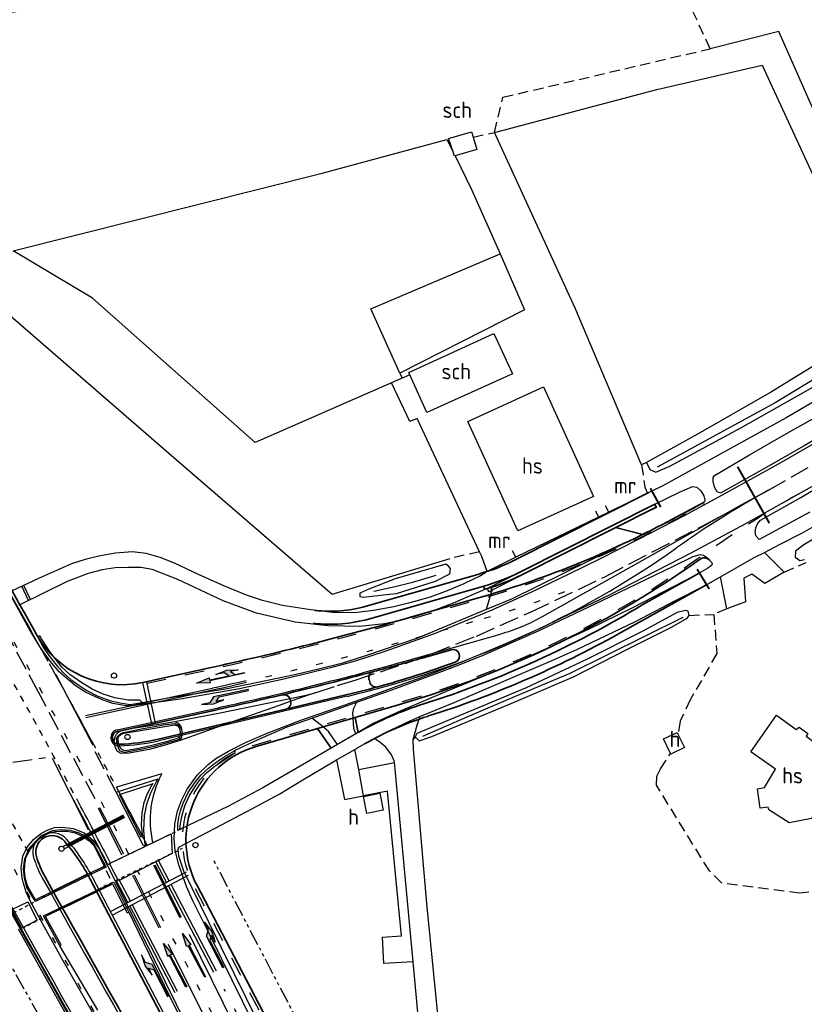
# Model space of a CAD drawing. Header units: metres. Extents: x 233718 to 238088, y 502342 to 506323.
# Tile 9 of 17: x 234816 to 234936, y 503091 to 503242. Entities that reach past the tile are written whole.
import ezdxf
from ezdxf.enums import TextEntityAlignment as Align

# ---------------------------------------------------------------- set-up
doc = ezdxf.new("R2010")
doc.units = ezdxf.units.M
for name, pattern in [('CULTSCH', [2.4, 1.6, -0.8]), ('GREPPEL', [1000.1, 1000, -0.1]), ('LIJN05-05', [1, 0.5, -0.5]), ('LIJN1-1', [2, 1, -1]), ('LIJN1-3', [4, 1, -3]), ('PHANTOM', [2.5, 1.25, -0.25, 0.25, -0.25, 0.25, -0.25]), ('RASTER', [1000.1, 1000, -0.1]), ('VERFSTIP', [4, 3, -1])]:
    doc.linetypes.add(name, pattern=pattern)
for name, color, linetype in [('Goud-markering', 7, 'Continuous'), ('Goud-obstakelvrije ruimte', 102, 'PHANTOM'), ('Goud-werkgrens', 210, 'PHANTOM'), ('MDI-XX-BANDEN', 254, 'Continuous'), ('MDI-XX-BEBOUWING', 4, 'Continuous'), ('MDI-XX-GREPPEL', 253, 'Continuous'), ('MDI-XX-MARKERING', 253, 'Continuous'), ('MDI-XX-RASTER', 253, 'Continuous'), ('MDI-XX-TALUD', 253, 'Continuous'), ('MDI-XX-TERREINAFSCH', 253, 'Continuous'), ('VRI-lantaarns', 150, 'Continuous')]:
    doc.layers.add(name, color=color, linetype=linetype)
doc.layers.add('Goud-ontwerp', color=7, linetype='Continuous', lineweight=35)
doc.styles.add('ISO25', font='ISO', dxfattribs={"height": 2.5})
doc.linetypes.add('HAAIETAND50-R', pattern='A,0,-0.25,[122,wocad.shx,S=0.1,R=180,X=0,Y=0],-0.75', length=1)

# ---------------------------------------------------------------- blocks, each defined once
blk = doc.blocks.new('LA_7-5m')
blk.add_hatch(color=0).paths.add_polyline_path([(7.5, 0.375), (5.7, 0.675), (4, 0.375), (5.2, 0.375), (4.6, -0.225), (0, -0.225), (0, -0.375), (5.45, -0.375), (6.2, 0.375)])
at = {"color": 0}
blk.add_lwpolyline([(7.5, 0.375), (5.7, 0.675), (4, 0.375), (5.2, 0.375), (4.6, -0.225), (0, -0.225), (0, -0.375), (5.45, -0.375), (6.2, 0.375)], close=True, dxfattribs=at)
blk = doc.blocks.new('RA_7-5m')
blk.add_hatch(color=0).paths.add_polyline_path([(7.5, -0.375), (5.7, -0.675), (4, -0.375), (5.2, -0.375), (4.6, 0.225), (0, 0.225), (0, 0.375), (5.45, 0.375), (6.2, -0.375)])
at = {"color": 0}
blk.add_lwpolyline([(7.5, -0.375), (5.7, -0.675), (4, -0.375), (5.2, -0.375), (4.6, 0.225), (0, 0.225), (0, 0.375), (5.45, 0.375), (6.2, -0.375)], close=True, dxfattribs=at)
blk = doc.blocks.new('RD_7-5m')
blk.add_hatch(color=0).paths.add_polyline_path([(5.45, -0.375), (5.45, -0.075), (0, -0.075), (0, 0.075), (5.45, 0.075), (5.45, 0.375), (7.5, 0)])
at = {"color": 0}
blk.add_lwpolyline([(5.45, -0.375), (5.45, -0.075), (0, -0.075), (0, 0.075), (5.45, 0.075), (5.45, 0.375), (7.5, 0)], close=True, dxfattribs=at)
blk = doc.blocks.new('universeelmast')
at = {"layer": 'VRI-lantaarns'}
h = blk.add_hatch(color=0, dxfattribs=at)
h.paths.add_polyline_path([(-0.9, 0, 1), (0.9, 0, 1)])
h.paths.add_polyline_path([(0.7, 0, -1), (-0.7, 0, -1)], flags=16)
at = {"layer": 'VRI-lantaarns', "color": 0}
blk.add_circle((0, 0), 0.8, dxfattribs=at)
blk = doc.blocks.new('RA-RD_7-5m')
blk.add_hatch(color=0).paths.add_polyline_path([(4.35, -0.375), (2.55, -0.675), (0.85, -0.375), (2.05, -0.375), (1.45, 0.225), (0, 0.225), (0, 0.375), (5.45, 0.375), (5.45, 0.675), (7.5, 0.3), (5.45, -0.075), (5.45, 0.225), (2.45, 0.225), (3.05, -0.375)])
at = {"color": 0}
blk.add_lwpolyline([(4.35, -0.375), (2.55, -0.675), (0.85, -0.375), (2.05, -0.375), (1.45, 0.225), (0, 0.225), (0, 0.375), (5.45, 0.375), (5.45, 0.675), (7.5, 0.3), (5.45, -0.075), (5.45, 0.225), (2.45, 0.225), (3.05, -0.375)], close=True, dxfattribs=at)
blk = doc.blocks.new('*U82')
at = {"layer": 'VRI-lantaarns', "color": 0}
for points in [[(0.35, 0.2), (10.82, 0.2)], [(0.35, -0.2), (10.82, -0.2)]]:
    blk.add_lwpolyline(points, dxfattribs=at)
at = {"layer": 'VRI-lantaarns', "color": 0, "linetype": 'LIJN1-1', "ltscale": 0.9, "const_width": 0.4}
blk.add_lwpolyline([(0.9, 0), (10.82, 0)], dxfattribs=at)
at = {"layer": 'VRI-lantaarns', "color": 0}
blk.add_circle((0, 0), 0.4, dxfattribs=at)

msp = doc.modelspace()

# ---------------------------------------------------------------- linework, layer by layer
at = {"layer": 'Goud-markering'}
for p, q in [((234926.93, 503167.46), (234931, 503169.67)), ((234896.36, 503150.3), (234926.93, 503167.46)), ((234817.6, 503152.76), (234816.58, 503154.95)), ((234817.87, 503152.89), (234816.85, 503155.08)), ((234877.84, 503144.17), (234889.92, 503147.62)), ((234835.06, 503140.18), (234836.42, 503133.83)), ((234835.65, 503140.31), (234837.01, 503133.96)), ((234826.31, 503135.11), (234845.76, 503139.34)), ((234826.37, 503134.81), (234845.83, 503139.05)), ((234866.43, 503138.07), (234837.55, 503131.26)), ((234831.17, 503132.94), (234846.44, 503136.27)), ((234838.01, 503126.16), (234831.09, 503124.13)), ((234838.75, 503109.56), (234837.07, 503112.79)), ((234839.15, 503109.77), (234837.47, 503112.98)), ((234830.16, 503105.07), (234841.81, 503111.16)), ((234860.25, 503047.48), (234827.44, 503110.26)), ((234830.43, 503104.54), (234842.09, 503110.63)), ((234832.81, 503106.46), (234831.04, 503109.86)), ((234833.21, 503106.67), (234831.44, 503110.06)), ((234845.98, 503095.74), (234839.03, 503109.03)), ((234846.38, 503095.95), (234839.43, 503109.24)), ((234840.04, 503092.63), (234833.09, 503105.93)), ((234840.44, 503092.84), (234833.49, 503106.14))]:
    msp.add_line(p, q, dxfattribs=at)
at = {"layer": 'Goud-markering', "linetype": 'LIJN1-3'}
for p, q in [((234877.02, 503147.05), (234887.44, 503150.03)), ((234919.86, 502947.62), (234834.25, 503111.42)), ((234873.7, 503043.18), (234847.57, 503093.18))]:
    msp.add_line(p, q, dxfattribs=at)
at = {"layer": 'Goud-markering', "linetype": 'LIJN05-05'}
for p, q in [((234827.05, 503110.98), (234841.26, 503117.88)), ((234828.25, 503108.51), (234841.21, 503114.8)), ((234821.02, 503107.85), (234815.48, 503104.95)), ((234822.29, 503105.41), (234816.75, 503102.52))]:
    msp.add_line(p, q, dxfattribs=at)
at = {"layer": 'Goud-markering', "linetype": 'LIJN1-1', "ltscale": 3, "flags": 128}
for points in [[(234935.67, 503169.12, 0.02849), (234921.27, 503159.93, -0.085162), (234874.71, 503137.16), (234851.94, 503130.5, 0.47306), (234842.86, 503109.15), (234871.91, 503053.57)], [(234835.7, 503140.07), (234845.16, 503142.13, 0.015999), (234876.2, 503149.94), (234886.61, 503152.92, 0.050753), (234914.87, 503164.2, 0.003296), (234921.21, 503167.57)]]:
    msp.add_lwpolyline(points, format="xyb", dxfattribs=at)
at = {"layer": 'Goud-markering'}
for centre, radius, start, end in [((235003.55, 503038.38), 150, 118.5551, 125.2783), ((233681.22, 502511), 1303.12, 29.03242, 30.12883), ((234833.17, 503279.2), 145, 283.2613, 305.2783), ((234881.68, 503176.47), 30, 285.9559, 299.2967), ((234738.68, 503630.92), 506.25, 282.2896, 285.9559), ((234738.68, 503630.92), 503.1, 282.2896, 282.8941), ((234738.68, 503630.92), 503.4, 282.2896, 282.8941), ((234831.44, 503131.72), 1.25, 102.2896, 271.6347), ((234830.61, 503160.71), 30.25, 271.6347, 283.2613), ((234851.21, 503119.07), 15, 151.8563, 193.2942), ((233681.22, 502511), 1303.12, 27.62441, 28.06716), ((233681.22, 502511), 1296.42, 27.63337, 28.12456), ((233681.22, 502511), 1296.88, 27.63276, 28.12456), ((234821.2, 503114.21), 2.95, 41.0534, 196.5294), ((234800.46, 503096.15), 30.45, 27.5925, 41.0534), ((238311.85, 505054.42), 4003.13, 208.97732, 211.15472), ((234833.18, 503117.77), 15.45, 196.5294, 209.1057), ((238311.85, 505054.42), 3996.87, 209.10568, 211.15475)]:
    msp.add_arc(centre, radius, start, end, dxfattribs=at)
at = {"layer": 'Goud-markering', "linetype": 'LIJN1-3'}
for centre, radius, start, end in [((233681.22, 502511), 1300, 27.62858, 30.12883), ((234845.31, 503297.38), 153.25, 285.9559, 290.9833), ((234738.68, 503630.92), 503.25, 283.2357, 285.9559), ((238311.85, 505054.42), 4000, 208.5434, 210.82488)]:
    msp.add_arc(centre, radius, start, end, dxfattribs=at)
at = {"layer": 'Goud-markering', "linetype": 'HAAIETAND50-R'}
msp.add_arc((233681.22, 502511), 1303.12, 28.36533, 29.01461, dxfattribs=at)
at = {"layer": 'Goud-markering', "linetype": 'LIJN1-1'}
for centre, radius, start, end in [((233681.22, 502511), 1296.88, 28.16874, 29.0971), ((238311.85, 505054.42), 3996.87, 208.74027, 209.05334), ((233681.22, 502511), 1303.12, 28.11112, 28.36533)]:
    msp.add_arc(centre, radius, start, end, dxfattribs=at)
at = {"layer": 'Goud-obstakelvrije ruimte', "ltscale": 2}
msp.add_line((234875.89, 503055.66), (234845.8, 503113.24), dxfattribs=at)
msp.add_arc((238311.85, 505054.42), 4007.63, 208.97732, 211.15472, dxfattribs=at)
at = {"layer": 'Goud-ontwerp'}
for p, q in [((234892.07, 503158.93), (234912.66, 503169.32)), ((234892.97, 503157.15), (234913.57, 503167.54)), ((234869.33, 503151.88), (234886.8, 503156.87)), ((234920.39, 503156.96), (234911.75, 503152.13)), ((234869.88, 503149.95), (234887.35, 503154.95)), ((234921.41, 503155.13), (234908.01, 503147.64)), ((234876.13, 503150.18), (234886.54, 503153.16)), ((234877.91, 503143.93), (234882.37, 503145.2)), ((234835.1, 503140.19), (234845.1, 503142.37)), ((234869.88, 503140.23), (234869.77, 503140.64)), ((234874.78, 503136.92), (234852.5, 503130.4)), ((234857.75, 503137.32), (234857.69, 503137.57)), ((234831.22, 503132.7), (234846.49, 503136.02)), ((234857.01, 503136.11), (234837.49, 503131.51)), ((234868.11, 503132.52), (234867.65, 503134.84)), ((234863.99, 503130.13), (234861.88, 503133.15)), ((234821.34, 503108.2), (234826.65, 503110.79)), ((234859.86, 503047.25), (234827.05, 503110.05)), ((234822.79, 503105.59), (234828.05, 503108.13)), ((234872.32, 503053.76), (234843.42, 503109.06))]:
    msp.add_line(p, q, dxfattribs=at)
at = {"layer": 'Goud-ontwerp', "color": 1}
for p, q in [((234893.2, 503156.7), (234913.79, 503167.09)), ((234913.79, 503167.09), (234913.57, 503167.54)), ((234907.54, 503163.94), (234911.75, 503162.89)), ((234887.49, 503154.47), (234887.35, 503154.95)), ((234888.48, 503153.73), (234888.55, 503154.79)), ((234866.04, 503138.24), (234857.01, 503136.11))]:
    msp.add_line(p, q, dxfattribs=at)
at = {"layer": 'Goud-ontwerp'}
for centre, radius, start, end in [((234662.71, 503647), 544.44, 297.5775, 298.333), ((233681.22, 502511), 1303.58, 29.22839, 30.12883), ((234845.31, 503297.38), 150, 285.9559, 297.5775), ((235003.13, 503038.09), 146.5, 124.2741, 124.8653), ((234921.19, 503158.32), 1, 44.0652, 124.2741), ((234831.63, 503284.24), 153.5, 286.3248, 304.8653), ((234878.56, 503185.72), 30, 285.9559, 296.7789), ((234878.56, 503185.72), 32, 285.9559, 296.7789), ((234863.83, 503171.11), 20, 263.2428, 285.9559), ((234831.63, 503284.24), 154.5, 287.525, 301.2365), ((234738.68, 503630.92), 500, 282.2896, 285.9559), ((234863.83, 503171.11), 22, 263.2428, 285.9559), ((234831.91, 503154.85), 15, 209.2284, 282.2896), ((234831.63, 503284.24), 156.5, 287.525, 299.2124), ((234882.65, 503144.24), 1, 290.0223, 105.9559), ((234738.68, 503630.92), 506.5, 285.0824, 285.9559), ((234831.63, 503284.24), 150, 285.2581, 290.0223), ((234870.73, 503140.9), 1, 105.0824, 194.9695), ((234870.84, 503140.49), 1, 194.9695, 285.2581), ((234738.68, 503630.92), 506.5, 282.2896, 283.45), ((234856.72, 503137.33), 1, 13.5629, 103.45), ((234856.78, 503137.08), 1, 283.2613, 13.5629), ((234893.81, 503087.32), 52, 107.525, 119.6223), ((234893.81, 503087.32), 50, 107.525, 119.6223), ((234831.44, 503131.72), 1, 102.2896, 271.6347), ((234830.61, 503160.71), 30, 271.6347, 283.2613), ((234856.71, 503116), 15, 106.3248, 207.5925), ((234821.2, 503114.21), 2.5, 41.0534, 196.5294), ((234800.46, 503096.15), 30, 27.5925, 41.0534), ((234833.18, 503117.77), 15, 196.5294, 209.1057), ((238311.85, 505054.42), 4003.58, 209.0411, 211.15472), ((238311.85, 505054.42), 3996.42, 209.10568, 211.15475)]:
    msp.add_arc(centre, radius, start, end, dxfattribs=at)
at = {"layer": 'Goud-ontwerp', "color": 1}
for centre, radius, start, end in [((234878.56, 503185.72), 32.5, 285.9559, 296.7789), ((234738.68, 503630.92), 506.5, 283.45, 285.0824), ((234831.63, 503284.24), 150, 283.2613, 285.2581)]:
    msp.add_arc(centre, radius, start, end, dxfattribs=at)
at = {"layer": 'Goud-werkgrens', "const_width": 0.3, "flags": 128}
for points in [[(234931.13, 503164.62), (234926.26, 503173.27)], [(234912.9, 503169.97), (234914.48, 503167.07)], [(234920.06, 503157.56), (234921.92, 503154.52)]]:
    msp.add_lwpolyline(points, dxfattribs=at)
at = {"layer": 'MDI-XX-BANDEN'}
for p, q in [((234831.51, 503123.04), (234836.68, 503124.7)), ((234834.87, 503116.48), (234831.51, 503123.04)), ((234834.97, 503116.52), (234834.87, 503116.48)), ((234835.11, 503116.58), (234834.97, 503116.52))]:
    msp.add_line(p, q, dxfattribs=at)
for points in [[(234840.23, 503131.53, 0), (234838.46, 503131.03, 0), (234836.27, 503130.48, 0), (234834.42, 503130.07, 0), (234832.5, 503129.72, 0), (234832.04, 503129.8, 0), (234831.72, 503130.04, 0), (234831.36, 503130.84, 0), (234831.31, 503131.51, 0), (234831.4, 503131.91, 0), (234831.71, 503132.23, 0), (234832.27, 503132.44, 0), (234839.99, 503133.71, 0), (234840.53, 503133.49, 0), (234840.76, 503132.97, 0), (234840.81, 503132.38, 0), (234840.79, 503131.97, 0), (234840.56, 503131.72, 0), (234840.39, 503131.6, 0), (234840.23, 503131.53, 0)], [(234835.11, 503116.58, 0), (234835.03, 503116.95, 0), (234834.88, 503118.36, 0), (234834.98, 503120.19, 0), (234835.32, 503121.77, 0), (234835.78, 503123.06, 0), (234836.49, 503124.44, 0), (234836.68, 503124.7, 0)], [(234827.65, 503111.27, 0), (234818.63, 503106.89, 0), (234817.5, 503108.91, 0), (234817.13, 503110.05, 0), (234816.96, 503111.19, 0), (234817.02, 503112.39, 0), (234817.24, 503113.46, 0), (234817.82, 503114.61, 0), (234818.44, 503115.42, 0), (234819.29, 503116.29, 0), (234819.91, 503116.7, 0), (234820.7, 503117.07, 0), (234821.65, 503117.36, 0), (234822.43, 503117.42, 0), (234823.49, 503117.4, 0), (234824.74, 503117.14, 0), (234825.88, 503116.65, 0), (234826.86, 503115.9, 0), (234827.58, 503115.21, 0), (234829.21, 503111.98, 0), (234827.65, 503111.27, 0)], [(234822.36, 503099.81, 0), (234822.57, 503099.95, 0), (234820.22, 503104.2, 0), (234820.23, 503104.35, 0), (234824.94, 503106.64, 0), (234830.43, 503109.28, 0), (234830.5, 503109.24, 0), (234832.69, 503104.9, 0), (234832.97, 503104.98, 0)]]:
    msp.add_polyline3d(points, dxfattribs=at)
at = {"layer": 'MDI-XX-BEBOUWING'}
for points in [[(234882.65, 503221.52, 0), (234881.97, 503223.57, 0), (234885.48, 503224.59, 0), (234885.73, 503223.77, 0), (234886.28, 503221.91, 0), (234882.98, 503220.92, 0), (234882.86, 503220.88, 0), (234882.65, 503221.52, 0)], [(234876.03, 503187.36, 0), (234875.88, 503187.69, 0), (234888.91, 503193.67, 0), (234891.74, 503187.52, 0), (234878.65, 503181.56, 0), (234876.03, 503187.36, 0)], [(234892.6, 503163.42, 0), (234884.93, 503180.19, 0), (234896.49, 503185.49, 0), (234904.16, 503168.69, 0), (234892.6, 503163.42, 0)], [(234932.25, 503135.18, 0), (234935.26, 503132.96, 0), (234935.71, 503133.36, 0), (234937.04, 503132.36, 0), (234936.77, 503131.95, 0), (234940.61, 503129.1, 0), (234938.63, 503126.22, 0), (234938.88, 503126.04, 0), (234939.56, 503122.41, 0), (234937.58, 503119.32, 0), (234934.15, 503118.68, 0), (234931.05, 503120.65, 0), (234930.96, 503121.09, 0), (234929.71, 503120.94, 0), (234929.31, 503123.87, 0), (234930.41, 503124.11, 0), (234932.09, 503126.91, 0), (234928.3, 503129.58, 0), (234932.25, 503135.18, 0)], [(234917.16, 503132.14, 0), (234918.13, 503130.21, 0), (234916.02, 503129.21, 0), (234915.98, 503129.31, 0), (234914.89, 503131.53, 0), (234916.98, 503132.5, 0), (234917.16, 503132.14, 0)], [(234869.43, 503120.12, 0), (234868.91, 503122.73, 0), (234871.43, 503123.21, 0), (234871.94, 503120.63, 0), (234869.43, 503120.12, 0)]]:
    msp.add_polyline3d(points, close=True, dxfattribs=at)
at = {"layer": 'MDI-XX-GREPPEL', "linetype": 'GREPPEL'}
for points in [[(234946.56, 503191.87, 0), (234932.02, 503183.06, 0), (234913.93, 503173.21, 0)], [(234880.01, 503156.6, 0), (234876.22, 503155.46, 0), (234873.77, 503154.85, 0), (234870.53, 503154.12, 0)], [(234878.03, 503131.95, 0), (234884.79, 503134.92, 0), (234892.21, 503138.11, 0), (234900.6, 503141.64, 0), (234917.94, 503150.19, 0)]]:
    msp.add_polyline3d(points, dxfattribs=at)
at = {"layer": 'MDI-XX-MARKERING'}
for p, q in [((234831.02, 503123.35), (234837.48, 503125.42)), ((234835.22, 503115.14), (234831.02, 503123.35)), ((234834.97, 503116.52), (234834.97, 503116.52)), ((234835.35, 503115.2), (234835.22, 503115.14)), ((234835.52, 503115.27), (234835.35, 503115.2)), ((234835.35, 503115.2), (234835.35, 503115.2))]:
    msp.add_line(p, q, dxfattribs=at)
at = {"layer": 'MDI-XX-MARKERING', "linetype": 'VERFSTIP'}
for points in [[(234861.65, 503138.67, 0), (234864.94, 503139.74, 0), (234867.78, 503140.6, 0), (234871.52, 503141.84, 0), (234876.16, 503143.41, 0), (234879.38, 503144.6, 0), (234886.23, 503147.3, 0), (234894.64, 503151.03, 0), (234906.04, 503156.46, 0), (234920.84, 503164.15, 0), (234931, 503169.67, 0), (234939.24, 503174.43, 0), (234945.77, 503178.23, 0), (234952.52, 503182.46, 0), (234955.98, 503184.81, 0), (234959.02, 503186.98, 0), (234963.02, 503190.03, 0), (234967.67, 503193.79, 0), (234971.29, 503196.93, 0), (234977.17, 503202.66, 0), (234983.03, 503209.03, 0), (234990.11, 503217.31, 0), (234997.46, 503226.42, 0)], [(234827.78, 503122.34, 0), (234819.13, 503138.7, 0), (234814.34, 503147.58, 0)], [(234831.02, 503123.35, 0), (234827.73, 503129.7, 0)], [(234811.22, 503127.44, 0), (234820.2, 503128.69, 0)]]:
    msp.add_polyline3d(points, dxfattribs=at)
at = {"layer": 'MDI-XX-MARKERING'}
for points in [[(234940.57, 503178.33, 0), (234932.92, 503173.89, 0), (234924.46, 503169.22, 0), (234918.05, 503165.73, 0), (234911.13, 503162.17, 0), (234905.11, 503159.12, 0), (234900.41, 503156.79, 0), (234894.7, 503154.04, 0), (234888.62, 503151.28, 0), (234879.93, 503147.72, 0), (234872.37, 503144.99, 0), (234867.64, 503143.48, 0), (234863.88, 503142.42, 0), (234860.36, 503141.55, 0), (234856.71, 503140.69, 0), (234849.94, 503139.24, 0), (234840.82, 503137.65, 0), (234834.52, 503136.75, 0), (234833.54, 503136.61, 0), (234832.61, 503136.62, 0), (234831.92, 503136.72, 0), (234830.52, 503136.98, 0), (234829.05, 503137.46, 0), (234827.83, 503137.97, 0), (234826.34, 503138.71, 0), (234824.72, 503139.74, 0), (234823.39, 503140.83, 0), (234822.26, 503141.83, 0), (234820.88, 503143.44, 0), (234819.35, 503145.61, 0), (234817.71, 503148.42, 0), (234810.79, 503160.83, 0)], [(234853.54, 503084.9, 0), (234845.62, 503100.98, 0), (234842.79, 503106.73, 0), (234841.8, 503108.91, 0), (234840.6, 503112.21, 0), (234840.08, 503114.45, 0), (234839.9, 503116.22, 0), (234840.01, 503118.51, 0), (234840.44, 503120.48, 0), (234841.02, 503122.09, 0), (234841.91, 503123.82, 0), (234843.48, 503126.01, 0), (234845.11, 503127.6, 0), (234846.32, 503128.56, 0), (234848.25, 503129.66, 0), (234850.86, 503130.98, 0), (234854.15, 503132.41, 0), (234859.3, 503134.42, 0), (234866.14, 503136.78, 0), (234871.41, 503138.66, 0), (234874.45, 503139.78, 0), (234877.19, 503140.77, 0), (234879.81, 503141.71, 0), (234883.66, 503143.22, 0), (234886.27, 503144.25, 0), (234890.76, 503146.18, 0), (234896.14, 503148.58, 0), (234899.27, 503150.08, 0), (234906.72, 503153.66, 0), (234919.16, 503160.05, 0), (234927.52, 503164.55, 0), (234941.47, 503172.37, 0)], [(234827.51, 503130.52, 0), (234821.83, 503141.34, 0)], [(234840.82, 503131.32, 0), (234838.33, 503130.55, 0), (234836.07, 503129.94, 0), (234833.02, 503129.33, 0), (234831.76, 503129.32, 0), (234831.23, 503129.62, 0), (234830.93, 503130.16, 0), (234830.7, 503131.17, 0), (234830.86, 503131.86, 0), (234831.09, 503132.28, 0), (234831.6, 503132.71, 0), (234833.57, 503133.2, 0), (234837.9, 503133.85, 0), (234840.03, 503134.21, 0)], [(234821.19, 503128.6, 0), (234826.73, 503117.67, 0)], [(234835.52, 503115.27, 0), (234835.42, 503115.73, 0), (234835.24, 503117.5, 0), (234835.35, 503119.78, 0), (234835.78, 503121.76, 0), (234836.36, 503123.37, 0), (234837.25, 503125.1, 0), (234837.48, 503125.42, 0)], [(234890.34, 502985.96, 0), (234883.23, 502997.28, 0), (234873.09, 503013.14, 0), (234860.17, 503032.18, 0), (234853.57, 503041.83, 0), (234850.07, 503047.01, 0), (234845.71, 503053.57, 0), (234841.5, 503059.98, 0), (234837.24, 503066.76, 0), (234833.02, 503073.62, 0), (234829.7, 503079.17, 0), (234825.33, 503086.64, 0), (234816.91, 503101.65, 0), (234813.21, 503108.32, 0), (234811.58, 503111.34, 0), (234809.76, 503114.3, 0), (234808.6, 503115.75, 0), (234807.52, 503116.79, 0), (234805.93, 503118.01, 0), (234804.29, 503118.96, 0), (234802.98, 503119.54, 0), (234801.76, 503119.92, 0), (234799.03, 503120.32, 0), (234794.67, 503120.37, 0)], [(234831.9, 503113.74, 0), (234828.29, 503120.91, 0)], [(234828.46, 503121, 0), (234832.13, 503113.91, 0)], [(234830.87, 503083.59, 0), (234822.91, 503097.53, 0), (234820.29, 503102.23, 0), (234817.83, 503106.72, 0), (234817.22, 503108.06, 0), (234816.75, 503109.56, 0), (234816.6, 503110.19, 0), (234816.45, 503111.76, 0), (234816.69, 503113.57, 0), (234817.38, 503114.96, 0), (234818.35, 503116.12, 0), (234819.42, 503117, 0), (234820.42, 503117.56, 0), (234821.59, 503117.94, 0), (234822.73, 503118, 0), (234824.41, 503117.8, 0), (234826.11, 503117.12, 0), (234827.44, 503116.04, 0), (234828.24, 503114.96, 0), (234833.27, 503104.96, 0), (234843.69, 503083.81, 0)], [(234829.5, 503111.37, 0), (234830.07, 503110.18, 0)], [(234840.84, 503104.09, 0), (234836.77, 503112.15, 0)], [(234836.93, 503112.26, 0), (234840.98, 503104.22, 0)], [(234837.6, 503102.52, 0), (234833.55, 503110.58, 0)], [(234833.76, 503110.68, 0), (234837.83, 503102.65, 0)], [(234877.75, 503029.76, 0), (234872.02, 503041.35, 0), (234866.71, 503052.04, 0), (234857.97, 503069.72, 0), (234849.23, 503087.44, 0), (234842.25, 503101.55, 0)], [(234839, 503100.09, 0), (234849.68, 503078.68, 0), (234862.38, 503052.94, 0), (234874.73, 503028.08, 0)]]:
    msp.add_polyline3d(points, dxfattribs=at)
for points in [[(234840.82, 503131.32, 0), (234841.09, 503131.88, 0), (234841.18, 503132.26, 0), (234841.13, 503132.67, 0), (234841.08, 503133.03, 0), (234840.96, 503133.41, 0), (234840.77, 503133.72, 0), (234840.48, 503133.96, 0), (234840.03, 503134.21, 0), (234846.98, 503135.55, 0), (234859.87, 503138.2, 0), (234861.65, 503138.67, 0), (234858.68, 503137.65, 0), (234855.98, 503136.68, 0), (234848.52, 503134.05, 0), (234840.82, 503131.32, 0)], [(234831.37, 503109.79, 0), (234830.01, 503112.44, 0), (234839.43, 503116.99, 0), (234839.58, 503113.95, 0), (234831.37, 503109.79, 0)], [(234816.57, 503102.52, 0), (234815.03, 503105.39, 0), (234817.48, 503106.54, 0), (234818.91, 503103.76, 0), (234816.57, 503102.52, 0)]]:
    msp.add_polyline3d(points, close=True, dxfattribs=at)
at = {"layer": 'MDI-XX-RASTER', "linetype": 'RASTER'}
for points in [[(234949.14, 503202.25, 0), (234932.6, 503240.01, 0), (234922.07, 503237.35, 0)], [(234948.25, 503195.06, 0), (234945.33, 503193.27, 0), (234931.46, 503184.74, 0), (234920.6, 503178.5, 0), (234912.28, 503173.94, 0), (234911.55, 503173.54, 0), (234901.35, 503197.6, 0), (234888.99, 503224.52, 0), (234913.86, 503231.09, 0), (234930.03, 503234.82, 0), (234945.7, 503200.82, 0)], [(234771.59, 503234.37, 0), (234805.58, 503204.77, 0), (234807.76, 503207.32, 0), (234810.13, 503204.92, 0), (234808.16, 503202.11, 0), (234839.08, 503175.33, 0), (234864.11, 503153.74, 0), (234882.23, 503159.2, 0)], [(234876.03, 503187.36, 0), (234874.86, 503186.85, 0), (234873.23, 503186.14, 0), (234852.32, 503176.99, 0), (234827.39, 503199.13, 0), (234815.21, 503206.37, 0), (234862.59, 503218.26, 0), (234881.72, 503223.41, 0), (234882.65, 503221.52, 0)], [(234882.98, 503220.92, 0), (234885.55, 503215.65, 0), (234889.86, 503205.89, 0), (234893.58, 503197.34, 0), (234874.51, 503187.61, 0), (234870.07, 503197.49, 0), (234889.86, 503205.89, 0)], [(234874.51, 503187.61, 0), (234874.86, 503186.85, 0)], [(234877.15, 503180.66, 0), (234876.02, 503180.2, 0), (234873.23, 503186.14, 0)], [(234952.05, 502915.82, 0), (234950.69, 502917.35, 0), (234944.45, 502924.36, 0), (234938.09, 502932.29, 0), (234932.44, 502942.18, 0), (234924.29, 502957.83, 0), (234907.83, 502987.15, 0), (234904.61, 502992.89, 0), (234892.47, 503014.45, 0), (234882.86, 503032.4, 0), (234877.72, 503084.86, 0), (234876.55, 503097.35, 0), (234873.8, 503126.92, 0)]]:
    msp.add_polyline3d(points, dxfattribs=at)
at = {"layer": 'MDI-XX-TALUD'}
for points in [[(234912.28, 503173.94, 0), (234912.8, 503172.84, 0), (234913.73, 503172.45, 0), (234915.87, 503173.35, 0), (234926.78, 503179.21, 0), (234937.79, 503185.48, 0), (234942.03, 503187.95, 0), (234946.74, 503191, 0), (234947.45, 503191.84, 0), (234947.28, 503192.53, 0), (234946.91, 503192.96, 0), (234946.18, 503193.25, 0), (234945.33, 503193.27, 0)], [(234949.28, 503168.94, 0), (234936.41, 503161.28, 0), (234935.13, 503160.34, 0), (234935.1, 503159.4, 0), (234935.78, 503158.89, 0), (234936.51, 503159.02, 0)], [(234874.01, 503153.84, 0), (234879.95, 503155.71, 0), (234882.14, 503156.84, 0), (234882.24, 503157.66, 0), (234881.98, 503158.02, 0), (234881.54, 503158.34, 0), (234873.79, 503156.07, 0), (234869.76, 503154.48, 0), (234868.39, 503153.86, 0), (234868.35, 503153.39, 0), (234868.89, 503153.28, 0), (234872.45, 503153.67, 0), (234874.01, 503153.84, 0)], [(234918.84, 503150.48, 0), (234918.7, 503151.13, 0), (234918.27, 503151.24, 0), (234917.02, 503150.92, 0), (234911.62, 503148, 0), (234903.08, 503143.72, 0), (234893.88, 503139.39, 0), (234877.08, 503132.36, 0), (234876.85, 503131.88, 0), (234877.44, 503131.22, 0), (234879.41, 503131.91, 0), (234892.25, 503137.3, 0), (234901.23, 503141.1, 0), (234909.37, 503145.29, 0), (234916.14, 503148.66, 0), (234918.54, 503150.04, 0), (234918.84, 503150.48, 0)]]:
    msp.add_polyline3d(points, dxfattribs=at)
at = {"layer": 'MDI-XX-TERREINAFSCH', "linetype": 'CULTSCH'}
for points in [[(234885.73, 503223.77, 0), (234888.99, 503224.52, 0), (234890.29, 503229.91, 0), (234922.07, 503237.35, 0), (234913.4, 503256.03, 0), (234847.33, 503247.81, 0), (234788.65, 503238.9, 0), (234771.59, 503234.37, 0), (234759.79, 503254.48, 0)], [(234911.55, 503173.54, 0), (234912.05, 503170.12, 0)], [(234886.71, 503160.24, 0), (234882.23, 503159.2, 0)], [(234933.41, 503157.09, 0), (234936.75, 503158.6, 0)], [(234918.84, 503150.48, 0), (234922.62, 503150.63, 0), (234923.08, 503144.63, 0), (234920.73, 503140.51, 0), (234918.98, 503137.53, 0), (234917.45, 503134.24, 0), (234917.16, 503132.14, 0)], [(234924.61, 503151.47, 0), (234922.62, 503150.63, 0)], [(234876.85, 503131.88, 0), (234876.47, 503131.42, 0)], [(234949.41, 503111.62, 0), (234944.33, 503108.79, 0), (234935.78, 503107.89, 0), (234923.78, 503109.45, 0), (234921.95, 503111.29, 0), (234913.82, 503124.44, 0), (234913.88, 503125.84, 0), (234914.45, 503126.93, 0), (234915.98, 503129.31, 0)]]:
    msp.add_polyline3d(points, dxfattribs=at)
at = {"layer": 'MDI-XX-TERREINAFSCH'}
for points in [[(234993.23, 503234.32, 0), (234989.06, 503229.28, 0), (234981.5, 503220.36, 0), (234975.93, 503213.81, 0), (234972.49, 503209.89, 0), (234969.49, 503206.89, 0), (234965.69, 503203.16, 0), (234962.57, 503200.51, 0), (234956.91, 503195.95, 0), (234953.55, 503193.5, 0), (234950.47, 503191.24, 0), (234949.68, 503190.66, 0), (234945.57, 503187.88, 0), (234942.67, 503185.96, 0), (234933.69, 503180.78, 0), (234914.72, 503170.3, 0), (234912.43, 503169.21, 0)], [(234944.01, 503180.9, 0), (234936.46, 503176.45, 0), (234930.27, 503172.92, 0), (234923.65, 503169.2, 0), (234923.12, 503169.44, 0), (234922.73, 503170.14, 0), (234922.5, 503170.98, 0), (234922.52, 503171.59, 0), (234922.7, 503171.91, 0), (234928.11, 503175.09, 0), (234934.23, 503178.6, 0), (234939.43, 503181.54, 0), (234943.5, 503184, 0), (234951.46, 503189.35, 0), (234951.8, 503188.91, 0), (234951.89, 503188.34, 0), (234951.96, 503187.48, 0), (234951.73, 503186.49, 0), (234951.34, 503185.62, 0), (234951.05, 503185.29, 0), (234947.52, 503183.09, 0), (234944.01, 503180.9, 0)], [(234887.9, 503157.19, 0), (234887.05, 503159.52, 0), (234886.71, 503160.24, 0), (234877.15, 503180.66, 0)], [(234912.05, 503170.12, 0), (234912.43, 503169.21, 0), (234906.52, 503166.28, 0), (234906.03, 503167.28, 0)], [(234913.57, 503167.54, 0), (234917.38, 503169.39, 0), (234919.36, 503170.24, 0), (234920.03, 503170.12, 0), (234920.65, 503169.57, 0), (234921.09, 503168.81, 0), (234921.24, 503168.12, 0), (234921.17, 503167.9, 0), (234914.69, 503164.39, 0), (234911.87, 503162.9, 0), (234911.66, 503162.89, 0), (234907.54, 503163.94, 0)], [(234937.32, 503166.29, 0), (234929.56, 503162.12, 0), (234929.13, 503162.62, 0), (234928.98, 503163.14, 0), (234929.08, 503163.92, 0), (234929.29, 503164.5, 0), (234929.76, 503165.08, 0), (234935.94, 503168.57, 0), (234939.12, 503170.45, 0)], [(234907.54, 503163.94, 0), (234907.41, 503163.87, 0), (234888.66, 503154.33, 0), (234888.2, 503154.09, 0), (234887.9, 503154.59, 0), (234913.57, 503167.54, 0), (234913.82, 503167, 0), (234907.54, 503163.94, 0)], [(234854.81, 503083.99, 0), (234845.26, 503103.32, 0), (234841.41, 503111.25, 0), (234840.62, 503113.56, 0), (234840.51, 503114.62, 0), (234840.61, 503114.95, 0), (234847.25, 503118.44, 0), (234851.81, 503120.84, 0), (234856.08, 503123.14, 0), (234859.65, 503125.27, 0), (234864.28, 503128.02, 0), (234864.8, 503128.32, 0), (234867.62, 503129.94, 0), (234867.91, 503130.11, 0), (234869.89, 503131.23, 0), (234870.6, 503131.61, 0), (234873.16, 503132.95, 0), (234876.16, 503134.38, 0), (234877.57, 503134.96, 0), (234882.83, 503137.11, 0), (234897.97, 503143.62, 0), (234901.63, 503145.26, 0), (234910.61, 503149.54, 0), (234916.64, 503152.71, 0), (234921.41, 503155.13, 0), (234923.63, 503156.39, 0), (234928.82, 503159.33, 0), (234930.37, 503160.14, 0), (234932.69, 503161.34, 0), (234936.21, 503163.12, 0), (234941.56, 503166.21, 0)], [(234904.48, 503166.5, 0), (234904.92, 503165.55, 0), (234892.25, 503159.41, 0), (234891.74, 503160.38, 0)], [(234906.52, 503166.28, 0), (234904.92, 503165.55, 0)], [(234887.9, 503154.59, 0), (234885.71, 503153.66, 0), (234882.91, 503152.45, 0), (234879.75, 503151.24, 0), (234876.35, 503150.16, 0), (234874.33, 503149.65, 0), (234872.15, 503149.18, 0), (234868.29, 503148.75, 0), (234863.48, 503148.88, 0), (234858.47, 503149.42, 0), (234852.54, 503150.84, 0), (234847.4, 503152.71, 0), (234840.45, 503155.96, 0), (234836.52, 503157.5, 0), (234834.81, 503157.81, 0), (234832.9, 503157.83, 0), (234830.87, 503157.75, 0), (234828.86, 503157.47, 0), (234826.72, 503156.91, 0), (234823.5, 503155.67, 0), (234816.27, 503152.1, 0), (234818.86, 503147.4, 0), (234819.01, 503147.12, 0), (234819.83, 503145.59, 0), (234820.72, 503144.31, 0), (234822.08, 503142.58, 0), (234823.07, 503141.55, 0), (234824.09, 503140.67, 0), (234825.29, 503139.77, 0), (234826.52, 503138.97, 0), (234828.23, 503138.08, 0), (234830.18, 503137.4, 0), (234831.62, 503137.06, 0), (234833.18, 503136.84, 0), (234834.98, 503137.14, 0), (234839.01, 503137.82, 0), (234847.78, 503139.22, 0), (234852.73, 503140.23, 0), (234858.42, 503141.43, 0), (234862.22, 503142.31, 0), (234865.77, 503143.21, 0), (234869.12, 503144.27, 0), (234877.39, 503147.1, 0), (234887.79, 503151.41, 0), (234891.66, 503153.02, 0), (234911.66, 503162.89, 0)], [(234892.25, 503159.41, 0), (234887.9, 503157.19, 0), (234886.85, 503156.55, 0), (234884.33, 503155.3, 0), (234881.77, 503154.25, 0), (234879.15, 503153.29, 0), (234876.05, 503152.41, 0), (234873.57, 503151.79, 0), (234870.44, 503151.24, 0), (234867.54, 503150.85, 0), (234864.2, 503150.92, 0), (234860.48, 503151.36, 0), (234856.51, 503151.98, 0), (234853.46, 503152.75, 0), (234851, 503153.58, 0), (234847.54, 503154.99, 0), (234843.64, 503156.73, 0), (234839.95, 503158.48, 0), (234837.76, 503159.35, 0), (234835.64, 503159.97, 0), (234833.5, 503160.2, 0), (234830.87, 503159.99, 0), (234828.34, 503159.55, 0), (234826.25, 503159.02, 0), (234824.18, 503158.37, 0), (234819.11, 503156.13, 0), (234815.1, 503154.26, 0)], [(234867.88, 503137.15, 0), (234872.86, 503138.92, 0), (234881.05, 503141.93, 0), (234883.18, 503142.75, 0), (234887.19, 503144.32, 0), (234895.84, 503148.14, 0), (234906.78, 503153.36, 0), (234916.43, 503158.01, 0), (234919.47, 503159.51, 0), (234920.52, 503159.83, 0), (234921.06, 503159.7, 0), (234921.64, 503159.29, 0), (234922.28, 503158.63, 0), (234922.36, 503158.4, 0), (234922.25, 503158.14, 0), (234921.7, 503157.7, 0), (234919.58, 503156.51, 0), (234910.14, 503151.65, 0), (234903.46, 503148.37, 0), (234898.07, 503145.84, 0), (234889.98, 503142.21, 0), (234881.48, 503138.75, 0), (234874.55, 503135.78, 0), (234870.49, 503133.93, 0), (234867.73, 503132.32, 0), (234864.96, 503130.7, 0), (234860.2, 503127.91, 0), (234853.49, 503124.06, 0), (234848.11, 503121.2, 0), (234840.8, 503117.66, 0), (234840.48, 503117.5, 0), (234840.46, 503118.52, 0), (234840.61, 503119.47, 0), (234840.87, 503120.53, 0), (234841.31, 503121.67, 0), (234842.05, 503123.31, 0), (234843.12, 503124.9, 0), (234844.02, 503125.99, 0), (234845.16, 503127.03, 0), (234846.49, 503128.08, 0), (234847.72, 503128.89, 0), (234849.15, 503129.73, 0), (234849.26, 503129.79, 0), (234852.8, 503131.45, 0), (234857.25, 503133.37, 0), (234861, 503134.71, 0), (234867.88, 503137.15, 0)], [(234930.37, 503160.14, 0), (234933.41, 503157.09, 0), (234930.42, 503155.38, 0), (234928.45, 503156.82, 0), (234927.2, 503156.16, 0), (234927.47, 503152.56, 0), (234924.61, 503151.47, 0), (234923.63, 503156.39, 0)], [(234887.79, 503151.41, 0), (234888.66, 503154.33, 0)], [(234834.98, 503137.14, 0), (234834.67, 503137.5, 0), (234832.86, 503137.49, 0), (234830.84, 503137.82, 0), (234829.02, 503138.38, 0), (234827.34, 503139.16, 0), (234825.62, 503140.22, 0), (234823.92, 503141.42, 0), (234822.7, 503142.53, 0), (234820.96, 503144.78, 0), (234819.59, 503146.89, 0), (234819.33, 503147.33, 0), (234819.01, 503147.12, 0)], [(234867.73, 503132.32, 0), (234867.45, 503133.11, 0), (234867.39, 503134.02, 0), (234867.28, 503135.52, 0), (234867.45, 503136.26, 0), (234867.88, 503137.15, 0)], [(234839.22, 503131.02, 0), (234836.86, 503130.36, 0), (234835.26, 503130.01, 0), (234832.36, 503129.46, 0), (234831.65, 503129.65, 0), (234831.38, 503130.12, 0), (234831.22, 503130.62, 0), (234831.07, 503131.6, 0), (234831.25, 503131.97, 0), (234831.72, 503132.37, 0), (234832.14, 503132.53, 0), (234835.14, 503133.12, 0), (234838.59, 503133.73, 0), (234840.08, 503133.91, 0), (234840.59, 503133.66, 0), (234840.96, 503133.12, 0), (234841.08, 503132.69, 0), (234841.11, 503132.29, 0), (234841.05, 503131.92, 0), (234840.92, 503131.64, 0), (234840.71, 503131.5, 0), (234840.44, 503131.37, 0), (234839.22, 503131.02, 0)], [(234864.96, 503130.7, 0), (234863.58, 503132.68, 0), (234862.49, 503133.59, 0), (234861.6, 503134.28, 0), (234861, 503134.71, 0)], [(234877.57, 503134.96, 0), (234877.08, 503133.61, 0), (234876.47, 503131.42, 0), (234876.56, 503129.97, 0), (234878.58, 503106.29, 0), (234882.29, 503068.62, 0), (234885.11, 503034.69, 0), (234886.08, 503031.84, 0), (234887.47, 503029.03, 0), (234891.07, 503022.75, 0), (234900.44, 503005.96, 0), (234911.86, 502985.26, 0), (234925.71, 502959.98, 0), (234931.4, 502949.38, 0), (234934.95, 502942.48, 0), (234938.27, 502936.18, 0), (234940.73, 502932.56, 0), (234944.84, 502927.4, 0), (234950.44, 502922.02, 0), (234952.77, 502919.67, 0), (234950.69, 502917.35, 0)], [(234873.8, 503126.92, 0), (234873.68, 503127.9, 0), (234873.65, 503128.16, 0), (234873.2, 503129.12, 0), (234872.34, 503130.25, 0), (234871.49, 503130.97, 0), (234870.6, 503131.61, 0)], [(234840.8, 503117.66, 0), (234840.88, 503118.55, 0), (234841.12, 503119.83, 0), (234841.53, 503121.28, 0), (234842.23, 503122.74, 0), (234843.11, 503124.24, 0), (234843.82, 503125.26, 0), (234844.84, 503126.34, 0), (234846.16, 503127.34, 0), (234847.52, 503128.3, 0), (234849.28, 503129.47, 0), (234849.26, 503129.79, 0)], [(234868.21, 503126.86, 0), (234867.62, 503129.94, 0)], [(234864.8, 503128.32, 0), (234866.03, 503122.24, 0), (234868.92, 503122.82, 0)], [(234876.55, 503097.35, 0), (234872.04, 503097.1, 0), (234871.82, 503101.15, 0), (234874.76, 503101.33, 0), (234872.62, 503123.53, 0), (234868.92, 503122.82, 0), (234868.21, 503126.86, 0), (234873.68, 503127.9, 0)], [(234827.83, 503111.11, 0), (234818.65, 503106.61, 0), (234817.34, 503108.77, 0), (234816.95, 503110.25, 0), (234816.81, 503111.64, 0), (234817.03, 503113.18, 0), (234817.76, 503114.86, 0), (234818.79, 503115.97, 0), (234820.02, 503116.93, 0), (234821.24, 503117.49, 0), (234822.54, 503117.65, 0), (234823.93, 503117.54, 0), (234825.2, 503117.21, 0), (234826.26, 503116.67, 0), (234827.17, 503115.93, 0), (234827.76, 503115.14, 0), (234829.51, 503111.87, 0), (234827.83, 503111.11, 0)], [(234828.19, 503089.95, 0), (234822.36, 503099.81, 0), (234819.86, 503104.41, 0), (234830.66, 503109.6, 0), (234832.97, 503104.98, 0)], [(234832.97, 503104.98, 0), (234838.36, 503093.78, 0), (234845.77, 503078.88, 0)], [(234823.2, 503089.61, 0), (234816.04, 503102.38, 0)]]:
    msp.add_polyline3d(points, dxfattribs=at)

# ---------------------------------------------------------------- block references
at = {"layer": 'Goud-markering'}
for name, p, rotation in [('RA-RD_7-5m', (234850.61, 503141.96), 192.1211563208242), ('LA_7-5m', (234851.35, 503138.75), 192.1211563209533), ('RA_7-5m', (234847.71, 503096.64), 117.5925320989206), ('RD_7-5m', (234844.65, 503095.04), 117.5925320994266), ('RD_7-5m', (234841.77, 503093.54), 117.5925321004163), ('LA_7-5m', (234838.71, 503091.94), 117.5925320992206)]:
    msp.add_blockref(name, p, dxfattribs=dict(at, rotation=rotation))
at = {"layer": 'VRI-lantaarns', "xscale": 0.5, "yscale": 0.5}
for p in [(234830.69, 503141.25), (234832.76, 503131.83), (234843.17, 503115.26)]:
    msp.add_blockref('universeelmast', p, dxfattribs=at)
at = {"layer": 'VRI-lantaarns', "rotation": 27.59253209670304}
msp.add_blockref('*U82', (234822.65, 503114.69), dxfattribs=at)

# ---------------------------------------------------------------- texts
at = {"layer": 'MDI-XX-BEBOUWING', "style": 'ISO25'}
for s, p in [('sch', (234883.29, 503227.99)), ('sch', (234883.14, 503187.92)), ('hs', (234894.82, 503173.45)), ('h', (234916.66, 503131.54)), ('hs', (234934.69, 503125.96)), ('h', (234867.39, 503119.61))]:
    msp.add_text(s, height=2.5, dxfattribs=at).set_placement(p, align=Align.MIDDLE_CENTER)
at = {"layer": 'MDI-XX-TERREINAFSCH', "style": 'ISO25'}
for p in [(234909.04, 503170.4), (234889.74, 503162.02)]:
    msp.add_text('mr', height=2.5, dxfattribs=at).set_placement(p, align=Align.MIDDLE_CENTER)

doc.saveas('drawing.dxf')
